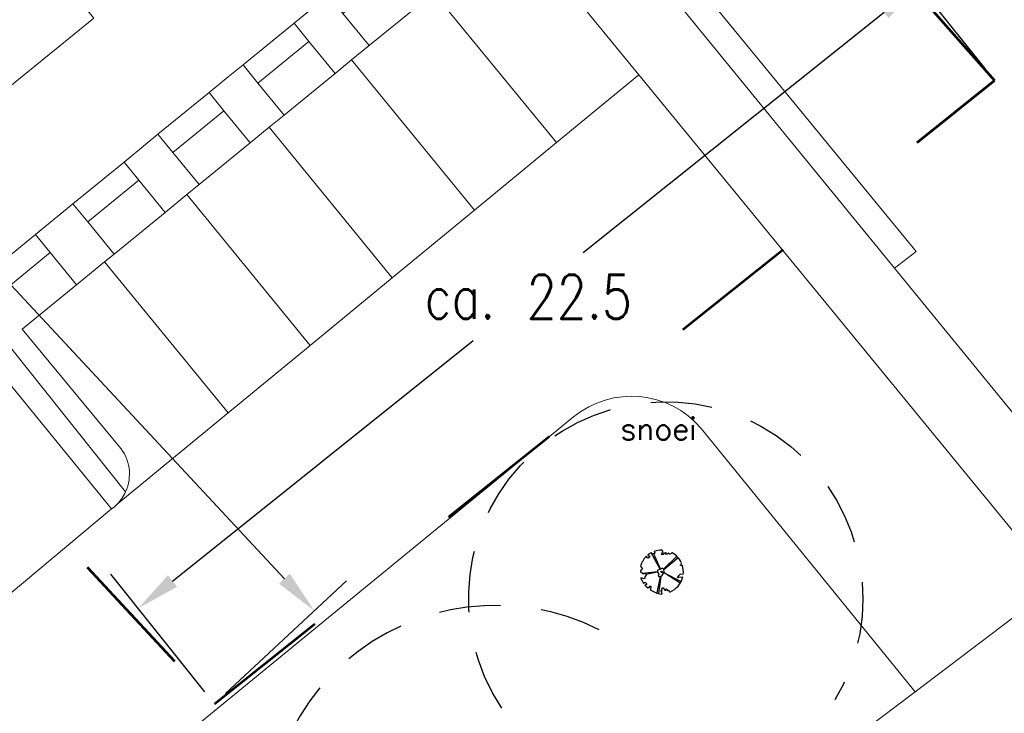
# Model space of a CAD drawing. Header units: metres. Extents: x 86897 to 87061, y 451261 to 451376.
# Tile 7 of 11: x 86950 to 86972, y 451316 to 451332. Entities that reach past the tile are written whole.
import ezdxf
from ezdxf.enums import TextEntityAlignment as Align

# ---------------------------------------------------------------- set-up
doc = ezdxf.new("R2010")
doc.units = ezdxf.units.M
doc.header["$MEASUREMENT"] = 0
doc.linetypes.add('DGN Style 2', pattern=[2.336407, 1.401844, -0.934563])
doc.linetypes.add('DGN Style 5', pattern=[6.824745, 2.924891, -3.899854])
doc.layers.get('Defpoints').update_dxf_attribs({"lineweight": 0})
doc.layers.add('B-WE-GR-BOOM-S', color=90, linetype='Continuous', lineweight=30)
doc.layers.add('BGT_Openbare ruimte label', color=7, linetype='Continuous', lineweight=0)
doc.styles.get("Standard").update_dxf_attribs({"font": 'txt.shx'})
doc.dimstyles.get("Standard").update_dxf_attribs({"dimtxt": 0.18, "dimasz": 0.18, "dimexe": 0.18, "dimexo": 0.0625, "dimgap": 0.09, "dimtad": 0, "dimtih": 1, "dimtoh": 1, "dimdec": 4, "dimzin": 0, "dimdsep": 46, "dimtxsty": 'Standard', "dimcen": 0.09, "dimadec": 0, "dimazin": 0, "dimtfac": 1, "dimtdec": 4, "dimtofl": 0, "dimtmove": 0, "dimatfit": 3, "dimfxl": 1, "dimtolj": 1, "dimtzin": 0, "dimarcsym": 0})

# ---------------------------------------------------------------- blocks, each defined once
blk = doc.blocks.new('*D891')
at = {"color": 0, "linetype": 'Continuous', "lineweight": -2, "transparency": 16777216}
for p, q in [((86919.28, 451354.596), (86922.032, 451357.16)), ((86921.982, 451355.747), (86938.101, 451338.445)), ((86956.082, 451319.142), (86939.964, 451336.445)), ((86954.743, 451316.528), (86957.495, 451319.092))]:
    blk.add_line(p, q, dxfattribs=at)
at = {"color": 0, "linetype": 'Continuous', "lineweight": 0, "transparency": 16777216}
for points in [[(86922.104, 451355.86), (86921.86, 451355.633), (86921.301, 451356.478)], [(86956.204, 451319.256), (86955.96, 451319.029), (86956.764, 451318.411)]]:
    blk.add_solid(points, dxfattribs=at)
at = {"layer": 'Defpoints', "color": 0, "linetype": 'Continuous', "lineweight": 0, "transparency": 16777216}
for p in [(86919.026, 451354.36), (86956.764, 451318.411), (86954.489, 451316.292)]:
    blk.add_point(p, dxfattribs=at)
at = {"color": 0, "linetype": 'Continuous', "lineweight": 0, "transparency": 16777216, "insert": (86939.032, 451337.445), "char_height": 1, "attachment_point": 5}
blk.add_mtext('\\A1;\\H1x;\\W0.8;ca. 52', dxfattribs=at)
blk = doc.blocks.new('*D893')
at = {"color": 0, "linetype": 'Continuous', "lineweight": -2, "transparency": 16777216}
for p, q in [((86972.034, 451330.753), (86969.89, 451333.436)), ((86969.733, 451332.031), (86962.885, 451326.56)), ((86953.534, 451319.089), (86960.382, 451324.56)), ((86954.273, 451316.563), (86952.129, 451319.246))]:
    blk.add_line(p, q, dxfattribs=at)
at = {"color": 0, "linetype": 'Continuous', "lineweight": 0, "transparency": 16777216}
for points in [[(86969.629, 451332.161), (86969.837, 451331.901), (86970.514, 451332.655)], [(86953.43, 451319.219), (86953.639, 451318.959), (86952.753, 451318.465)]]:
    blk.add_solid(points, dxfattribs=at)
at = {"layer": 'Defpoints', "color": 0, "linetype": 'Continuous', "lineweight": 0, "transparency": 16777216}
for p in [(86970.514, 451332.655), (86972.251, 451330.482), (86954.489, 451316.292)]:
    blk.add_point(p, dxfattribs=at)
at = {"color": 0, "linetype": 'Continuous', "lineweight": 0, "transparency": 16777216, "insert": (86961.634, 451325.56), "char_height": 1, "attachment_point": 5}
blk.add_mtext('\\A1;\\H1x;\\W0.8;ca. 22.5', dxfattribs=at)
blk = doc.blocks.new('SGR-BOOM_40')
for p, q in [((-0.29, 0.6), (-2.35, 4.41)), ((-0.24, 0.62), (-1.76, 4.15)), ((0.51, 0.68), (3.47, 3.6)), ((0.58, 0.64), (3.83, 3.33)), ((-0.95, 0.03), (-4.35, -0.37)), ((-0.98, -0.05), (-3.52, -0.58)), ((-0.3, -1.06), (-1.11, -4.83)), ((-0.19, -1.02), (-0.69, -4.95)), ((0.62, -0.2), (4.49, -2.19))]:
    blk.add_line(p, q)
at = {"ltscale": 0.1}
blk.add_line((4.28, -2.58), (0.57, -0.24), dxfattribs=at)
at = {"flags": 128}
blk.add_lwpolyline([(1.71, -4.45, -0.159625), (1.92, -4.62, 0.236298), (4.85, -1.23), (3.87, -1.31), (3.74, -1.35), (3.65, -1.25), (3.93, -0.88), (3.93, -0.73), (4.05, -0.77), (4.1, -0.64), (4.16, -0.57), (4.23, -0.45), (4.97, -0.55, 0.106371), (4.76, 1.54), (4.7, 1.39), (4.61, 1.41), (4.36, 1.44), (4.35, 1.59), (4.53, 1.61), (4.46, 1.72), (4.56, 1.78), (4.51, 1.9), (4.56, 2.05, 0.16076), (2.45, 4.36, 0.512156), (2.26, 4.27), (2.29, 4.31, -0.282008), (1.92, 4.04, -0.331948), (1.71, 4.18, 0.504641), (1.41, 4.26), (1.32, 4.05), (1.1, 3.97), (0.99, 4.08), (1.08, 4.22), (1.04, 4.35), (0.87, 4.36), (0.37, 3.97), (0.13, 3.94), (-0.04, 4.09), (0.09, 4.34), (0.28, 4.38), (0.36, 4.61), (0.15, 4.89, 0.372341), (0.02, 5, 0.087139), (-1.68, 4.71, 0.52938), (-1.7, 4.63), (-1.62, 4.54), (-1.6, 4.51), (-1.59, 4.49), (-1.58, 4.47), (-1.58, 4.45), (-1.58, 4.44), (-1.58, 4.42), (-1.58, 4.41), (-1.58, 4.4), (-1.58, 4.39), (-1.59, 4.38), (-1.59, 4.37), (-1.59, 4.36), (-1.6, 4.35), (-1.6, 4.34), (-1.6, 4.32), (-1.61, 4.31), (-1.61, 4.29), (-1.61, 4.28), (-1.62, 4.26), (-1.62, 4.24), (-1.62, 4.22), (-1.63, 4.21), (-1.63, 4.19), (-1.64, 4.18), (-1.65, 4.16), (-1.65, 4.15), (-1.66, 4.14), (-1.67, 4.13), (-1.68, 4.12), (-1.69, 4.12), (-1.69, 4.12), (-1.7, 4.12), (-1.71, 4.12), (-1.72, 4.12), (-1.73, 4.13), (-1.73, 4.13), (-1.74, 4.14), (-1.75, 4.14), (-1.76, 4.15), (-1.77, 4.15), (-1.79, 4.16), (-1.8, 4.16), (-1.82, 4.16), (-1.83, 4.16), (-1.85, 4.16), (-1.86, 4.16), (-1.88, 4.16), (-1.9, 4.16), (-1.91, 4.16), (-1.93, 4.16), (-1.95, 4.16), (-1.97, 4.16), (-1.98, 4.15), (-2, 4.15), (-2.02, 4.14), (-2.04, 4.13), (-2.06, 4.13), (-2.08, 4.13), (-2.1, 4.13), (-2.13, 4.15), (-2.16, 4.18), (-2.2, 4.23), (-2.3, 4.39, 0.385168), (-2.37, 4.4, 0.046766), (-3.15, 3.89, 0.543104), (-3.14, 3.8), (-3.02, 3.74), (-2.97, 3.72), (-2.93, 3.7), (-2.89, 3.69), (-2.86, 3.68), (-2.83, 3.67), (-2.8, 3.66), (-2.78, 3.66), (-2.77, 3.65), (-2.75, 3.64), (-2.74, 3.63), (-2.74, 3.61), (-2.73, 3.6), (-2.73, 3.58), (-2.73, 3.57), (-2.73, 3.55), (-2.73, 3.53), (-2.73, 3.51), (-2.73, 3.49), (-2.74, 3.47), (-2.74, 3.45), (-2.75, 3.44), (-2.75, 3.42), (-2.76, 3.4), (-2.78, 3.39), (-2.79, 3.38), (-2.81, 3.36), (-2.82, 3.35), (-2.84, 3.34), (-2.86, 3.33), (-2.87, 3.32), (-2.89, 3.3), (-2.91, 3.29), (-2.92, 3.27), (-2.93, 3.25), (-2.95, 3.23), (-2.96, 3.21), (-2.97, 3.2), (-2.99, 3.19), (-3, 3.18), (-3.02, 3.18), (-3.04, 3.18), (-3.06, 3.18), (-3.08, 3.19), (-3.1, 3.19), (-3.12, 3.2), (-3.15, 3.21), (-3.17, 3.21), (-3.2, 3.22), (-3.23, 3.22), (-3.26, 3.23), (-3.29, 3.25), (-3.32, 3.28), (-3.36, 3.33), (-3.39, 3.4), (-3.44, 3.53, 0.541727), (-3.52, 3.55, 0.13428), (-4.84, 1.26), (-4.71, 1.16), (-4.71, 1.05), (-4.45, 0.93), (-4.36, 0.75), (-4.55, 0.44), (-4.83, 0.25), (-4.87, -0.03), (-4.71, -0.15), (-4.43, -0.23), (-4.34, -0.39), (-3.62, -0.4), (-3.52, -0.48), (-3.53, -0.78), (-3.82, -1.11), (-3.8, -1.37), (-3.98, -1.55), (-4.66, -1.39), (-4.79, -1.43, 0.05814), (-4.11, -2.64), (-3.96, -2.4), (-3.79, -2.46), (-3.61, -2.39), (-3.57, -2.6), (-3.42, -2.69), (-3.44, -2.87), (-3.49, -2.97), (-3.67, -2.95), (-3.83, -3, 0.040997), (-3.14, -3.69), (-3.08, -3.64), (-3.03, -3.6), (-2.99, -3.58), (-2.96, -3.57), (-2.94, -3.56), (-2.92, -3.57), (-2.9, -3.58), (-2.89, -3.59), (-2.87, -3.6), (-2.86, -3.61), (-2.84, -3.62), (-2.74, -3.27), (-2.72, -3.27), (-2.71, -3.28), (-2.69, -3.28), (-2.67, -3.28), (-2.66, -3.29), (-2.64, -3.29), (-2.62, -3.29), (-2.61, -3.3), (-2.6, -3.3), (-2.58, -3.3), (-2.57, -3.3), (-2.56, -3.3), (-2.54, -3.3), (-2.53, -3.29), (-2.52, -3.29), (-2.51, -3.29), (-2.5, -3.28), (-2.5, -3.28), (-2.49, -3.28), (-2.48, -3.28), (-2.47, -3.29), (-2.47, -3.29), (-2.46, -3.3), (-2.45, -3.31), (-2.45, -3.32), (-2.45, -3.34), (-2.44, -3.35), (-2.44, -3.37), (-2.44, -3.39), (-2.44, -3.4), (-2.44, -3.42), (-2.44, -3.44), (-2.44, -3.46), (-2.44, -3.47), (-2.44, -3.49), (-2.44, -3.5), (-2.44, -3.52), (-2.44, -3.53), (-2.44, -3.54), (-2.44, -3.55), (-2.43, -3.56), (-2.43, -3.57), (-2.43, -3.58), (-2.43, -3.59), (-2.52, -3.96), (-2.52, -3.98), (-2.52, -3.99), (-2.53, -4.01), (-2.55, -4.03), (-2.56, -4.04), (-2.59, -4.07), (-2.62, -4.09, 0.116774), (-0.03, -5.07, 0.827056), (0.05, -4.84), (0.04, -4.83, -0.279978), (0.08, -4.52, 0.861625), (-0.03, -4.41, -0.733583), (-0.18, -4.29), (0.08, -4.3), (0.06, -4.06), (0.14, -3.99), (0.08, -3.72), (0.28, -3.62), (0.4, -3.66), (0.77, -4.17), (0.94, -4.21), (1.02, -4.1), (0.97, -3.94), (1.1, -3.86), (1.29, -4), (1.32, -4.22, 0.504641), (1.63, -4.22, -0.350802), (1.71, -4.45)], format="xyb", close=True, dxfattribs=at)
blk.add_lwpolyline([(-0.51, -1.02), (0.08, -0.93), (0.58, -0.09), (0.54, 0.53), (0.22, 0.83), (-0.37, 0.53), (-0.97, 0.4), (-0.89, -0.19), (-0.62, -0.55), (-0.77, -1), (-0.51, -1.02)], close=True, dxfattribs=at)
at = {"ltscale": 0.1}
blk.add_circle((0, 0), 0.15, dxfattribs=at)

msp = doc.modelspace()

# ---------------------------------------------------------------- linework, layer by layer
at = {"color": 5, "linetype": 'DGN Style 5', "lineweight": 53}
for p, q in [((86919.026, 451354.36), (86954.489, 451316.292)), ((86961.706, 451342.423), (86972.251, 451330.482)), ((86954.489, 451316.292), (86972.251, 451330.482))]:
    msp.add_line(p, q, dxfattribs=at)
at = {"layer": 'B-WE-GR-BOOM-S', "linetype": 'DGN Style 2', "extrusion": (0, 0, -1)}
msp.add_arc((-86964.763, 451318.685), 4.487, 326.2595, 210.8997, dxfattribs=at)
at = {"layer": 'B-WE-GR-BOOM-S', "linetype": 'DGN Style 2'}
msp.add_arc((86960.902, 451313.313), 5.222, 63.2673, 199.4057, dxfattribs=at)
at = {"layer": 'BGT_Openbare ruimte label', "color": 8, "linetype": 'Continuous', "lineweight": 0, "flags": 128}
for points in [[(86938.916, 451321.475), (86951.743, 451331.902), (86951.709, 451331.943), (86948.321, 451336.094), (86950.422, 451337.809), (86938.238, 451352.738), (86921.255, 451338.88), (86933.428, 451323.963), (86935.51, 451325.662), (86938.916, 451321.475)], [(86955.739, 451341.271), (86955.035, 451341.344), (86952.851, 451339.572), (86956.118, 451335.551), (86959.85, 451338.598), (86969.974, 451326.212), (86970.467, 451326.591), (86960.057, 451339.276), (86956.338, 451336.262), (86953.661, 451339.584), (86955.739, 451341.271)], [(86964.152, 451330.612), (86961.363, 451334.013), (86959.963, 451332.869), (86959.488, 451332.481), (86962.276, 451329.068), (86964.152, 451330.612)], [(86958.012, 451331.275), (86959.172, 451332.223), (86958.576, 451332.953), (86957.416, 451332.004), (86958.012, 451331.275)], [(86958.012, 451331.275), (86957.613, 451330.949), (86960.407, 451327.53), (86962.276, 451329.068), (86959.488, 451332.481), (86959.172, 451332.223), (86958.012, 451331.275)], [(86957.075, 451332.422), (86956.301, 451331.789), (86956.641, 451331.371), (86957.236, 451330.641), (86957.613, 451330.949), (86958.012, 451331.275), (86957.416, 451332.004), (86957.075, 451332.422)], [(86955.479, 451330.423), (86956.641, 451331.371), (86956.301, 451331.789), (86955.14, 451330.84), (86955.479, 451330.423)], [(86956.075, 451329.692), (86957.236, 451330.641), (86956.641, 451331.371), (86955.479, 451330.423), (86956.075, 451329.692)], [(86960.407, 451327.53), (86957.613, 451330.949), (86957.236, 451330.641), (86956.075, 451329.692), (86955.739, 451329.417), (86958.538, 451325.992), (86960.407, 451327.53)], [(86955.301, 451329.06), (86955.739, 451329.417), (86956.075, 451329.692), (86955.479, 451330.423), (86955.14, 451330.84), (86954.802, 451330.564), (86954.366, 451330.207), (86954.705, 451329.79), (86955.301, 451329.06)], [(86953.204, 451329.257), (86953.543, 451328.842), (86954.705, 451329.79), (86954.366, 451330.207), (86953.204, 451329.257)], [(86955.301, 451329.06), (86954.705, 451329.79), (86953.543, 451328.842), (86954.14, 451328.111), (86955.301, 451329.06)], [(86954.14, 451328.111), (86953.864, 451327.885), (86956.668, 451324.453), (86958.538, 451325.992), (86955.739, 451329.417), (86955.301, 451329.06), (86954.14, 451328.111)], [(86953.204, 451329.257), (86952.928, 451329.031), (86952.431, 451328.624), (86952.768, 451328.21), (86953.365, 451327.478), (86953.864, 451327.885), (86954.14, 451328.111), (86953.543, 451328.842), (86953.204, 451329.257)], [(86951.605, 451327.262), (86952.768, 451328.21), (86952.431, 451328.624), (86951.269, 451327.674), (86951.605, 451327.262)], [(86952.768, 451328.21), (86951.605, 451327.262), (86952.203, 451326.529), (86953.365, 451327.478), (86952.768, 451328.21)], [(86956.668, 451324.453), (86953.864, 451327.885), (86953.365, 451327.478), (86952.203, 451326.529), (86951.989, 451326.354), (86954.799, 451322.915), (86956.668, 451324.453)], [(86950.413, 451326.974), (86950.749, 451326.563), (86951.348, 451325.83), (86951.989, 451326.354), (86952.203, 451326.529), (86951.605, 451327.262), (86951.269, 451327.674), (86951.054, 451327.498), (86950.413, 451326.974)]]:
    msp.add_lwpolyline(points, close=True, dxfattribs=at)
for points in [[(86960.057, 451339.276), (86970.467, 451326.591), (86969.974, 451326.212), (86975.012, 451320.049)], [(86961.363, 451334.013), (86964.152, 451330.612), (86973.667, 451319.011), (86975.012, 451320.049), (86969.974, 451326.212), (86959.85, 451338.598)], [(86949.814, 451318.785), (86952.147, 451320.729), (86948.395, 451325.324), (86950.413, 451326.974), (86951.054, 451327.498), (86951.269, 451327.674), (86952.431, 451328.624), (86952.928, 451329.031), (86953.204, 451329.257), (86954.366, 451330.207), (86954.802, 451330.564), (86955.14, 451330.84), (86956.301, 451331.789), (86957.075, 451332.422)], [(86951.743, 451331.902), (86938.916, 451321.475), (86932.397, 451316.141)]]:
    msp.add_lwpolyline(points, dxfattribs=at)
for points in [[(86954.559, 451302.758), (86959.199, 451305.701), (86960.691, 451306.648), (86962.346, 451307.754), (86963.807, 451308.816), (86963.973, 451308.937), (86968.199, 451312.145), (86969.838, 451313.526), (86970.963, 451312.041), (86978.193, 451317.563), (86977.055, 451319.061), (86981.354, 451322.284), (86986.881, 451326.355), (86988.049, 451324.85), (86988.317, 451325.048, 0.416385), (86989.137, 451330.668), (86978.89, 451322.964), (86975.012, 451320.049), (86973.667, 451319.011), (86970.443, 451316.567), (86960.23, 451308.857), (86948.549, 451301.469)], [(86945.244, 451308.571), (86962.664, 451322.823, -0.408995), (86965.571, 451322.56), (86970.443, 451316.567), (86973.667, 451319.011), (86964.152, 451330.612), (86964.152, 451330.612), (86962.276, 451329.068), (86960.407, 451327.53), (86958.538, 451325.992), (86956.668, 451324.453), (86954.799, 451322.915), (86952.273, 451320.836, -0.040123), (86952.147, 451320.729), (86949.814, 451318.785)]]:
    msp.add_lwpolyline(points, format="xyb", dxfattribs=at)
for points in [[(86952.273, 451320.836, 0.088923), (86952.467, 451321.12), (86949.155, 451325.263), (86950.749, 451326.563), (86950.413, 451326.974), (86948.395, 451325.324), (86952.147, 451320.729, 0.040123), (86952.273, 451320.836)], [(86952.467, 451321.12, 0.290308), (86952.323, 451322.153), (86950.114, 451324.822), (86951.348, 451325.83), (86950.749, 451326.563), (86949.155, 451325.263), (86952.467, 451321.12)], [(86952.273, 451320.836), (86954.799, 451322.915), (86951.989, 451326.354), (86951.348, 451325.83), (86950.114, 451324.822), (86952.323, 451322.153, -0.290308), (86952.467, 451321.12, -0.088923), (86952.273, 451320.836)], [(86962.664, 451322.823), (86945.244, 451308.571, 0.424154), (86945.008, 451305.723), (86948.549, 451301.469), (86960.23, 451308.857), (86970.443, 451316.567), (86965.571, 451322.56, 0.408995), (86962.664, 451322.823)]]:
    msp.add_lwpolyline(points, format="xyb", close=True, dxfattribs=at)

# ---------------------------------------------------------------- block references
at = {"layer": 'B-WE-GR-BOOM-S', "xscale": 0.09928095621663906, "yscale": 0.09928095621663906, "zscale": 0.09928095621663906, "rotation": 8.537736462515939e-07}
msp.add_blockref('SGR-BOOM_40', (86964.669, 451319.296), dxfattribs=at)
msp.add_blockref('SGR-BOOM_40', (86964.669, 451319.296), dxfattribs=at)

# ---------------------------------------------------------------- texts
at = {"color": 6, "linetype": 'Continuous', "lineweight": 0}
msp.add_text('snoei', height=0.5, dxfattribs=at).set_placement((86963.733, 451322.8), align=Align.TOP_LEFT)

# ---------------------------------------------------------------- dimensions: what is measured, and where the dimension line sits
at = {"color": 7, "linetype": 'Continuous', "lineweight": 0}
for base, p1, p2, angle, text, picture, middle in [((86956.764, 451318.411), (86919.026, 451354.36), (86954.489, 451316.292), 312.9713, '\\H1x;\\W0.8;ca. 52', '*D891', (86939.032, 451337.445)), ((86970.514, 451332.655), (86954.489, 451316.292), (86972.251, 451330.482), 38.6234, '\\H1x;\\W0.8;ca. 22.5', '*D893', (86961.634, 451325.56))]:
    dim = msp.add_linear_dim(base=base, p1=p1, p2=p2, angle=angle, text=text, dimstyle='Standard', override={"dimtxt": 1, "dimasz": 1, "dimexe": 1, "dimexo": 0.347222, "dimgap": 0.5, "dimtad": 1, "dimdec": 2, "dimtdec": 2, "dimatfit": 1}, dxfattribs=at)
    dim.commit()
    dim.dimension.update_dxf_attribs({"geometry": picture, "text_midpoint": middle})

doc.saveas('drawing.dxf')
